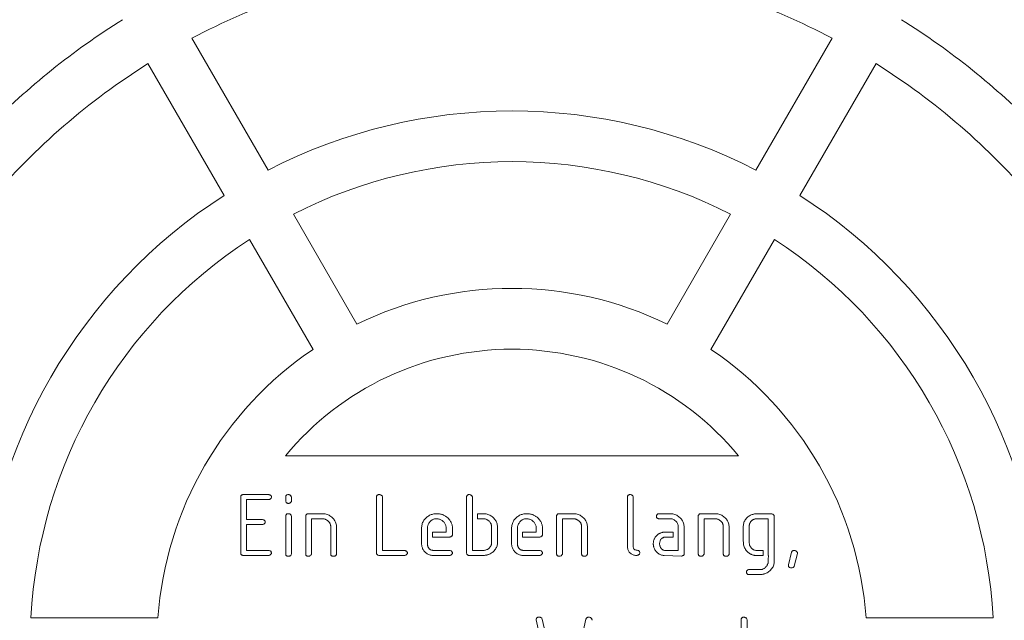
# Model space of a CAD drawing. Header units: millimetres. Extents: x 644 to 3624, y 82 to 2832.
# Tile 6 of 8: x 1534 to 2505, y 1480 to 2072. Entities that reach past the tile are written whole.
import ezdxf

# ---------------------------------------------------------------- set-up
doc = ezdxf.new("R2010")
doc.units = ezdxf.units.MM
doc.header["$LTSCALE"] = 10
doc.layers.add('TEXT', color=174, linetype='Continuous')
doc.styles.add('SLDTEXTSTYLE0', font='ISOCP', dxfattribs={"width": 0.96})
doc.dimstyles.new('SLDDIMSTYLE0', dxfattribs={"dimtxt": 35, "dimasz": 33.02, "dimexe": 0, "dimexo": 0.0625, "dimgap": 8.75, "dimtad": 1, "dimlfac": 0.2, "dimrnd": 1e-09, "dimzin": 12, "dimdsep": 46, "dimtxsty": 'SLDTEXTSTYLE0', "dimsah": 1, "dimcen": 0.09, "dimadec": 0, "dimazin": 3, "dimtfac": 1, "dimtofl": 0, "dimtmove": 0, "dimatfit": 3, "dimfxl": 1, "dimfrac": 2, "dimtolj": 1, "dimtzin": 12, "dimarcsym": 0})

# ---------------------------------------------------------------- blocks, each defined once
blk = doc.blocks.new('_D')
at = {"layer": 'TEXT'}
for p, q in [((2029.49, 2832.3), (3624.49, 2832.3)), ((3614.49, 2832.3), (3614.49, 82.3)), ((2029.49, 82.3), (3624.49, 82.3))]:
    blk.add_line(p, q, dxfattribs=at)
for points in [[(3614.49, 2832.3), (3609.41, 2799.28), (3619.57, 2799.28)], [(3614.49, 82.3), (3619.57, 115.32), (3609.41, 115.32)]]:
    blk.add_solid(points, dxfattribs=at)
at = {"layer": 'TEXT', "char_height": 35, "attachment_point": 1, "rotation": 90, "style": 'SLDTEXTSTYLE0'}
for s, insert in [('550', (3569.37, 1413.47, 8)), ('%%c', (3569.37, 1365.95, 8))]:
    blk.add_mtext(s, dxfattribs=dict(at, insert=insert))

msp = doc.modelspace()

# ---------------------------------------------------------------- linework, layer by layer
at = {"color": 7, "linetype": 'Continuous', "lineweight": 15}
for p, q in [((1778.938, 1923.947), (1703.872, 2053.966)), ((2260.041, 1923.947), (2335.108, 2053.966)), ((1735.637, 1898.947), (1660.571, 2028.966)), ((2303.343, 1898.947), (2378.409, 2028.966)), ((1803.97, 1880.591), (1866.587, 1772.134)), ((2235.01, 1880.591), (2172.392, 1772.134)), ((1760.668, 1855.591), (1823.286, 1747.134)), ((2278.311, 1855.591), (2215.693, 1747.134)), ((1796.163, 1642.299), (2242.817, 1642.299)), ((1753.741, 1603.802), (1753.997, 1603.943)), ((1753.997, 1603.943), (1779.644, 1603.866)), ((1801.836, 1602.505), (1801.219, 1602.338)), ((1885.928, 1545.985), (1885.928, 1601.876)), ((1891.425, 1602.543), (1891.682, 1601.863)), ((1974.695, 1545.985), (1974.695, 1601.889)), ((1979.961, 1602.762), (1980.449, 1601.799)), ((2133.325, 1553.203), (2133.325, 1601.876)), ((2138.783, 1602.595), (2139.079, 1601.811)), ((1751.956, 1545.985), (1751.956, 1601.837)), ((1757.709, 1599.012), (1757.709, 1579.286)), ((1779.644, 1599.012), (1757.709, 1599.012)), ((1796.339, 1599.68), (1796.339, 1601.799)), ((1891.682, 1601.863), (1891.682, 1548.875)), ((1980.449, 1601.799), (1980.449, 1548.875)), ((2139.079, 1601.811), (2139.079, 1551.931)), ((1796.339, 1545.189), (1796.339, 1583.113)), ((1801.861, 1583.344), (1802.092, 1582.445)), ((1816.065, 1545.202), (1816.065, 1583.139)), ((1818.467, 1585.039), (1833.402, 1584.962)), ((1985.449, 1585.039), (1991.853, 1585.039)), ((1985.449, 1580.108), (1985.449, 1585.039)), ((2063.462, 1545.202), (2063.462, 1583.139)), ((2065.864, 1585.039), (2080.8, 1584.962)), ((2163.325, 1584.834), (2164.301, 1585.039)), ((2164.301, 1585.039), (2176.181, 1585.039)), ((2203.188, 1545.202), (2203.188, 1583.139)), ((2205.59, 1585.039), (2220.526, 1584.962)), ((2260.62, 1585.039), (2275.119, 1585.026)), ((2277.983, 1582.92), (2277.983, 1537.098)), ((1757.709, 1579.286), (1773.557, 1579.286)), ((1757.709, 1574.354), (1757.709, 1548.875)), ((1773.698, 1574.354), (1757.709, 1574.354)), ((1774.52, 1574.65), (1773.698, 1574.354)), ((1802.092, 1582.445), (1802.092, 1545.33)), ((1821.819, 1580.108), (1821.819, 1545.317)), ((1832.812, 1580.108), (1821.819, 1580.108)), ((1840.723, 1545.228), (1840.723, 1572.993)), ((1846.476, 1572.775), (1846.476, 1545.292)), ((1945.992, 1580.108), (1945.029, 1580.108)), ((1991.93, 1580.108), (1985.449, 1580.108)), ((2005.106, 1573.057), (2005.106, 1555.758)), ((2034.759, 1580.108), (2033.796, 1580.108)), ((2069.216, 1580.108), (2069.216, 1545.317)), ((2080.209, 1580.108), (2069.216, 1580.108)), ((2088.12, 1545.228), (2088.12, 1572.993)), ((2093.873, 1572.775), (2093.873, 1545.292)), ((2175.744, 1580.108), (2163.942, 1580.108)), ((2189.216, 1572.839), (2189.203, 1545.24)), ((2208.942, 1580.108), (2208.942, 1545.317)), ((2219.935, 1580.108), (2208.942, 1580.108)), ((2227.846, 1545.228), (2227.846, 1572.993)), ((2233.599, 1572.775), (2233.599, 1545.292)), ((2247.572, 1558.057), (2247.572, 1572.903)), ((2253.325, 1573.16), (2253.325, 1556.439)), ((2272.229, 1580.108), (2260.247, 1580.108)), ((2272.229, 1543.943), (2272.229, 1580.108)), ((1930.312, 1556.824), (1930.312, 1571.567)), ((1936.065, 1568.935), (1936.065, 1554.564)), ((1940.997, 1566.957), (1954.648, 1566.957)), ((1940.997, 1562.026), (1940.997, 1566.957)), ((1954.648, 1566.957), (1954.648, 1569.705)), ((1960.915, 1564.902), (1960.735, 1563.888)), ((1999.353, 1555.848), (1999.353, 1571.478)), ((2019.079, 1556.824), (2019.079, 1571.567)), ((2024.832, 1568.935), (2024.832, 1554.564)), ((2029.764, 1566.957), (2043.415, 1566.957)), ((2029.764, 1562.026), (2029.764, 1566.957)), ((2043.415, 1566.957), (2043.415, 1569.705)), ((2049.682, 1564.902), (2049.503, 1563.888)), ((2170.774, 1566.957), (2178.531, 1566.957)), ((2178.531, 1566.957), (2178.531, 1562.026)), ((2183.462, 1548.875), (2183.462, 1570.848)), ((1958.193, 1562.026), (1940.997, 1562.026)), ((2046.96, 1562.026), (2029.764, 1562.026)), ((2178.531, 1562.026), (2170.209, 1562.026)), ((1779.926, 1543.943), (1753.997, 1543.943)), ((1757.709, 1548.875), (1779.58, 1548.875)), ((1780.825, 1544.277), (1779.926, 1543.943)), ((1913.976, 1543.943), (1888.047, 1543.943)), ((1891.682, 1548.875), (1913.565, 1548.875)), ((1914.875, 1544.277), (1913.976, 1543.943)), ((1958.36, 1543.943), (1940.534, 1543.943)), ((1941.96, 1548.875), (1958.013, 1548.875)), ((1959.259, 1544.277), (1958.36, 1543.943)), ((1992.405, 1543.943), (1976.609, 1543.943)), ((1980.449, 1548.875), (1991.262, 1548.875)), ((2047.127, 1543.943), (2029.301, 1543.943)), ((2030.727, 1548.875), (2046.78, 1548.875)), ((2048.026, 1544.277), (2047.127, 1543.943)), ((2133.492, 1551.276), (2133.325, 1553.203)), ((2186.455, 1543.121), (2169.413, 1543.943)), ((2169.721, 1548.875), (2183.462, 1548.875)), ((2259.798, 1548.875), (2267.298, 1548.875)), ((2267.298, 1543.943), (2259.798, 1543.943)), ((2267.298, 1548.875), (2267.298, 1543.943)), ((2272.307, 1543.943), (2272.229, 1543.943)), ((2272.371, 1543.468), (2272.307, 1543.943)), ((2291.956, 1534.787), (2295.115, 1547.282)), ((2300.997, 1545.921), (2297.722, 1533.207)), ((2272.229, 1539.59), (2272.229, 1541.593)), ((2252.093, 1529.688), (2252.812, 1529.971)), ((2252.812, 1529.971), (2265.063, 1529.971)), ((2262.867, 1525.039), (2252.837, 1525.039)), ((1545.148, 1482.299), (1670.384, 1482.299)), ((2053.06, 1435.934), (2043.325, 1480.343)), ((2049.297, 1481.204), (2059.237, 1436.607)), ((2082.151, 1434.89), (2092.422, 1481.139)), ((2245.517, 1464.149), (2245.517, 1480.87)), ((2251.271, 1480.073), (2251.271, 1464.149)), ((2493.831, 1482.299), (2368.596, 1482.299))]:
    msp.add_line(p, q, dxfattribs=at)
msp.add_circle((2019.49, 1457.299), 1375, dxfattribs=at)
for radius, start, end in [(675, 100.311687, 117.877449), (675, 62.122551, 79.688313), (725, 121.976108, 135.543392), (725, 44.456608, 58.023892), (675, 122.122551, 139.688313), (675, 40.311687, 57.877449), (525, 62.729403, 117.270597), (475, 63.016961, 116.983039), (525, 122.729403, 177.270597), (525, 2.729403, 57.270597), (475, 123.016961, 176.983039), (475, 3.016961, 56.983039), (350, 64.096044, 115.903956), (350, 124.096044, 175.903956), (290, 39.637714, 140.362286), (350, 4.096044, 55.903956)]:
    msp.add_arc((2019.49, 1457.299), radius, start, end, dxfattribs=at)
for points, knots in [([(1751.956, 1601.837), (1752.03, 1602.081), (1752.173, 1602.545), (1752.549, 1603.152), (1753.091, 1603.587), (1753.52, 1603.729), (1753.741, 1603.802)], [0, 0, 0, 0, 0.2726769, 0.5181649, 0.7530601, 1, 1, 1, 1]), ([(1779.644, 1603.866), (1779.863, 1603.823), (1780.276, 1603.741), (1780.856, 1603.567), (1781.34, 1603.32), (1781.753, 1603.044), (1782.053, 1602.696), (1782.282, 1602.311), (1782.429, 1601.873), (1782.439, 1601.56), (1782.444, 1601.401)], [0, 0, 0, 0, 0.1630247, 0.3073036, 0.4400578, 0.5588377, 0.6673061, 0.7723446, 0.8840064, 1, 1, 1, 1]), ([(1796.339, 1601.799), (1796.404, 1602.067), (1796.527, 1602.579), (1796.977, 1603.22), (1797.585, 1603.699), (1798.074, 1603.86), (1798.33, 1603.943)], [0, 0, 0, 0, 0.2645103, 0.5056663, 0.7416858, 1, 1, 1, 1]), ([(1798.33, 1603.943), (1798.687, 1603.928), (1799.374, 1603.897), (1800.339, 1603.624), (1801.185, 1603.171), (1801.619, 1602.727), (1801.836, 1602.505)], [0, 0, 0, 0, 0.2735758, 0.5262212, 0.7629285, 1, 1, 1, 1]), ([(1801.219, 1602.338), (1801.297, 1602.351), (1801.452, 1602.377), (1801.683, 1602.255), (1801.832, 1602.006), (1801.959, 1601.667), (1802.041, 1601.215), (1802.086, 1600.652), (1802.117, 1599.975), (1802.093, 1599.483), (1802.08, 1599.217)], [0, 0, 0, 0, 0.0647245, 0.1289493, 0.203658, 0.3036714, 0.4318194, 0.5868676, 0.7772874, 1, 1, 1, 1]), ([(1885.928, 1601.876), (1885.999, 1602.135), (1886.135, 1602.632), (1886.58, 1603.264), (1887.204, 1603.73), (1887.706, 1603.87), (1887.97, 1603.943)], [0, 0, 0, 0, 0.2590381, 0.4978287, 0.7356762, 1, 1, 1, 1]), ([(1887.97, 1603.943), (1888.319, 1603.927), (1888.987, 1603.894), (1889.931, 1603.636), (1890.763, 1603.19), (1891.203, 1602.761), (1891.425, 1602.543)], [0, 0, 0, 0, 0.2719234, 0.5218534, 0.7583532, 1, 1, 1, 1]), ([(1974.695, 1601.889), (1974.769, 1602.141), (1974.91, 1602.626), (1975.313, 1603.264), (1975.919, 1603.706), (1976.389, 1603.862), (1976.634, 1603.943)], [0, 0, 0, 0, 0.2635138, 0.5053427, 0.741576, 1, 1, 1, 1]), ([(1976.634, 1603.943), (1977, 1603.93), (1977.682, 1603.904), (1978.622, 1603.692), (1979.406, 1603.327), (1979.781, 1602.945), (1979.961, 1602.762)], [0, 0, 0, 0, 0.3005681, 0.5615182, 0.7902506, 1, 1, 1, 1]), ([(2133.325, 1601.876), (2133.396, 1602.135), (2133.532, 1602.632), (2133.977, 1603.264), (2134.601, 1603.73), (2135.103, 1603.87), (2135.367, 1603.943)], [0, 0, 0, 0, 0.2590381, 0.4978287, 0.7356762, 1, 1, 1, 1]), ([(2135.367, 1603.943), (2135.716, 1603.926), (2136.379, 1603.893), (2137.317, 1603.647), (2138.14, 1603.223), (2138.57, 1602.804), (2138.783, 1602.595)], [0, 0, 0, 0, 0.2761035, 0.5257057, 0.7642267, 1, 1, 1, 1]), ([(1782.444, 1601.401), (1782.404, 1601.23), (1782.301, 1600.783), (1781.934, 1600.255), (1781.493, 1599.775), (1780.985, 1599.459), (1780.364, 1599.186), (1779.895, 1599.073), (1779.644, 1599.012)], [0, 0, 0, 0, 0.13289422, 0.34947132, 0.4816758, 0.63085207, 0.80267878, 1, 1, 1, 1]), ([(1796.519, 1596.957), (1796.491, 1597.128), (1796.429, 1597.502), (1796.387, 1598.13), (1796.344, 1598.866), (1796.341, 1599.397), (1796.339, 1599.68)], [0, 0, 0, 0, 0.1901631, 0.4166164, 0.6896667, 1, 1, 1, 1]), ([(1798.882, 1595.236), (1798.615, 1595.25), (1798.104, 1595.276), (1797.43, 1595.655), (1796.852, 1596.196), (1796.635, 1596.693), (1796.519, 1596.957)], [0, 0, 0, 0, 0.25294855, 0.48465574, 0.72597604, 1, 1, 1, 1]), ([(1801.926, 1597.111), (1801.767, 1596.824), (1801.463, 1596.274), (1800.733, 1595.669), (1799.858, 1595.29), (1799.216, 1595.255), (1798.882, 1595.236)], [0, 0, 0, 0, 0.2578666, 0.4937499, 0.7369846, 1, 1, 1, 1]), ([(1802.08, 1599.217), (1802.07, 1598.922), (1802.047, 1598.218), (1801.97, 1597.517), (1801.926, 1597.111)], [0, 0, 0, 0, 0.4198733, 1, 1, 1, 1]), ([(1796.339, 1583.113), (1796.46, 1583.405), (1796.684, 1583.948), (1797.243, 1584.579), (1797.926, 1584.983), (1798.431, 1585.02), (1798.689, 1585.039)], [0, 0, 0, 0, 0.2894928, 0.5382674, 0.7644443, 1, 1, 1, 1]), ([(1798.689, 1585.039), (1799.095, 1585.025), (1799.832, 1585), (1800.808, 1584.686), (1801.553, 1584.137), (1801.759, 1583.608), (1801.861, 1583.344)], [0, 0, 0, 0, 0.3126061, 0.568292, 0.7851252, 1, 1, 1, 1]), ([(1816.065, 1583.139), (1816.196, 1583.426), (1816.438, 1583.957), (1817, 1584.584), (1817.691, 1584.983), (1818.205, 1585.02), (1818.467, 1585.039)], [0, 0, 0, 0, 0.2882365, 0.5329924, 0.7616032, 1, 1, 1, 1]), ([(1833.402, 1584.962), (1834.073, 1584.93), (1835.403, 1584.867), (1837.344, 1584.354), (1839.199, 1583.535), (1840.906, 1582.392), (1842.45, 1581.081), (1843.758, 1579.666), (1844.809, 1578.178), (1845.281, 1577.103), (1845.513, 1576.576)], [0, 0, 0, 0, 0.1292079, 0.2561282, 0.3843516, 0.5185055, 0.6508263, 0.7740868, 0.8892463, 1, 1, 1, 1]), ([(1930.312, 1571.567), (1930.391, 1572.225), (1930.547, 1573.51), (1931.021, 1575.362), (1931.723, 1577.068), (1932.612, 1578.641), (1933.72, 1580.067), (1935.027, 1581.358), (1936.541, 1582.515), (1937.67, 1583.14), (1938.248, 1583.46)], [0, 0, 0, 0, 0.1325077, 0.259131, 0.3813901, 0.5007969, 0.6199666, 0.7418072, 0.8678254, 1, 1, 1, 1]), ([(1938.248, 1583.46), (1938.765, 1583.706), (1939.805, 1584.203), (1941.501, 1584.676), (1943.289, 1584.981), (1944.518, 1585.02), (1945.145, 1585.039)], [0, 0, 0, 0, 0.2399728, 0.483585, 0.7369999, 1, 1, 1, 1]), ([(1945.145, 1585.039), (1945.655, 1585.031), (1946.656, 1585.015), (1948.12, 1584.841), (1949.512, 1584.575), (1950.833, 1584.202), (1952.083, 1583.716), (1953.255, 1583.103), (1954.368, 1582.404), (1955.043, 1581.849), (1955.38, 1581.572)], [0, 0, 0, 0, 0.1383889, 0.271747, 0.3996237, 0.5228743, 0.6439575, 0.7629986, 0.8816475, 1, 1, 1, 1]), ([(1991.853, 1585.039), (1992.532, 1585.011), (1993.878, 1584.956), (1995.844, 1584.457), (1997.719, 1583.655), (1999.446, 1582.53), (2001.015, 1581.253), (2002.332, 1579.855), (2003.417, 1578.399), (2003.896, 1577.331), (2004.13, 1576.807)], [0, 0, 0, 0, 0.1304308, 0.2584021, 0.3874542, 0.5210417, 0.6532064, 0.7754865, 0.8899297, 1, 1, 1, 1]), ([(2019.079, 1571.567), (2019.158, 1572.225), (2019.314, 1573.51), (2019.788, 1575.362), (2020.49, 1577.068), (2021.379, 1578.641), (2022.487, 1580.067), (2023.795, 1581.358), (2025.308, 1582.515), (2026.437, 1583.14), (2027.015, 1583.46)], [0, 0, 0, 0, 0.13250773, 0.25913095, 0.3813901, 0.50079692, 0.61996656, 0.74180724, 0.86782544, 1, 1, 1, 1]), ([(2027.015, 1583.46), (2027.532, 1583.706), (2028.572, 1584.203), (2030.268, 1584.676), (2032.056, 1584.981), (2033.286, 1585.02), (2033.912, 1585.039)], [0, 0, 0, 0, 0.2399728, 0.483585, 0.7369999, 1, 1, 1, 1]), ([(2033.912, 1585.039), (2034.422, 1585.031), (2035.423, 1585.015), (2036.887, 1584.841), (2038.279, 1584.575), (2039.6, 1584.202), (2040.85, 1583.716), (2042.023, 1583.103), (2043.136, 1582.404), (2043.81, 1581.849), (2044.147, 1581.572)], [0, 0, 0, 0, 0.1383889, 0.271747, 0.3996237, 0.5228743, 0.6439575, 0.7629986, 0.8816475, 1, 1, 1, 1]), ([(2063.462, 1583.139), (2063.593, 1583.426), (2063.835, 1583.957), (2064.397, 1584.584), (2065.089, 1584.983), (2065.602, 1585.02), (2065.864, 1585.039)], [0, 0, 0, 0, 0.2882365, 0.5329924, 0.7616032, 1, 1, 1, 1]), ([(2080.8, 1584.962), (2081.471, 1584.93), (2082.801, 1584.867), (2084.741, 1584.354), (2086.596, 1583.535), (2088.304, 1582.392), (2089.847, 1581.081), (2091.155, 1579.666), (2092.206, 1578.178), (2092.678, 1577.103), (2092.91, 1576.576)], [0, 0, 0, 0, 0.1292079, 0.2561282, 0.3843516, 0.5185055, 0.6508263, 0.7740868, 0.8892463, 1, 1, 1, 1]), ([(2161.887, 1582.073), (2161.901, 1582.388), (2161.928, 1582.976), (2162.201, 1583.778), (2162.668, 1584.427), (2163.104, 1584.697), (2163.325, 1584.834)], [0, 0, 0, 0, 0.28677755, 0.53536498, 0.76452292, 1, 1, 1, 1]), ([(2176.181, 1585.039), (2176.847, 1585.007), (2178.173, 1584.943), (2180.109, 1584.431), (2181.962, 1583.615), (2183.66, 1582.469), (2185.19, 1581.154), (2186.503, 1579.743), (2187.545, 1578.244), (2188.02, 1577.167), (2188.253, 1576.64)], [0, 0, 0, 0, 0.1285728, 0.2556785, 0.3840891, 0.5177481, 0.6496341, 0.7730746, 0.8890846, 1, 1, 1, 1]), ([(2203.188, 1583.139), (2203.319, 1583.426), (2203.561, 1583.957), (2204.123, 1584.584), (2204.815, 1584.983), (2205.328, 1585.02), (2205.59, 1585.039)], [0, 0, 0, 0, 0.28823647, 0.53299243, 0.76160325, 1, 1, 1, 1]), ([(2220.526, 1584.962), (2221.197, 1584.93), (2222.527, 1584.867), (2224.467, 1584.354), (2226.322, 1583.535), (2228.03, 1582.392), (2229.574, 1581.081), (2230.881, 1579.666), (2231.932, 1578.178), (2232.404, 1577.103), (2232.636, 1576.576)], [0, 0, 0, 0, 0.1292079, 0.2561282, 0.3843516, 0.5185055, 0.6508263, 0.7740868, 0.8892463, 1, 1, 1, 1]), ([(2247.572, 1572.903), (2247.6, 1573.506), (2247.655, 1574.709), (2248.167, 1576.474), (2248.956, 1578.19), (2250.064, 1579.807), (2251.372, 1581.293), (2252.864, 1582.552), (2254.499, 1583.566), (2255.684, 1584.025), (2256.279, 1584.256)], [0, 0, 0, 0, 0.1187233, 0.2369948, 0.3598581, 0.4901521, 0.6224173, 0.749533, 0.8742991, 1, 1, 1, 1]), ([(2256.279, 1584.256), (2256.667, 1584.378), (2257.419, 1584.613), (2258.536, 1584.855), (2259.597, 1585.004), (2260.286, 1585.028), (2260.62, 1585.039)], [0, 0, 0, 0, 0.2752861, 0.533547, 0.7734903, 1, 1, 1, 1]), ([(2275.119, 1585.026), (2275.492, 1584.954), (2276.178, 1584.82), (2277.071, 1584.386), (2277.706, 1583.732), (2277.89, 1583.192), (2277.983, 1582.92)], [0, 0, 0, 0, 0.3002185, 0.5519961, 0.7751252, 1, 1, 1, 1]), ([(1773.557, 1579.286), (1773.927, 1579.192), (1774.602, 1579.021), (1775.451, 1578.539), (1776.058, 1577.892), (1776.197, 1577.357), (1776.266, 1577.09)], [0, 0, 0, 0, 0.3072516, 0.5597988, 0.7802658, 1, 1, 1, 1]), ([(1776.266, 1577.09), (1776.25, 1576.837), (1776.218, 1576.337), (1775.847, 1575.656), (1775.284, 1575.064), (1774.787, 1574.794), (1774.52, 1574.65)], [0, 0, 0, 0, 0.2369326, 0.4685882, 0.7147413, 1, 1, 1, 1]), ([(1835.971, 1579.26), (1835.721, 1579.39), (1835.23, 1579.647), (1834.446, 1579.923), (1833.636, 1580.077), (1833.086, 1580.097), (1832.812, 1580.108)], [0, 0, 0, 0, 0.2552407, 0.5020446, 0.7510374, 1, 1, 1, 1]), ([(1840.723, 1572.993), (1840.668, 1573.346), (1840.562, 1574.033), (1840.243, 1575.011), (1839.821, 1575.917), (1839.276, 1576.747), (1838.614, 1577.494), (1837.842, 1578.172), (1836.961, 1578.777), (1836.305, 1579.097), (1835.971, 1579.26)], [0, 0, 0, 0, 0.1298087, 0.2524321, 0.3729412, 0.4921454, 0.6124128, 0.7348779, 0.8648826, 1, 1, 1, 1]), ([(1845.513, 1576.576), (1845.729, 1575.969), (1846.168, 1574.732), (1846.372, 1573.435), (1846.476, 1572.775)], [0, 0, 0, 0, 0.4909989, 1, 1, 1, 1]), ([(1936.874, 1574.508), (1936.743, 1574.199), (1936.447, 1573.504), (1936.244, 1572.237), (1936.085, 1570.69), (1936.072, 1569.552), (1936.065, 1568.935)], [0, 0, 0, 0, 0.177012, 0.3985715, 0.6738589, 1, 1, 1, 1]), ([(1945.029, 1580.108), (1944.604, 1580.09), (1943.767, 1580.055), (1942.549, 1579.794), (1941.403, 1579.354), (1940.341, 1578.726), (1939.353, 1577.929), (1938.438, 1576.957), (1937.602, 1575.804), (1937.122, 1574.95), (1936.874, 1574.508)], [0, 0, 0, 0, 0.1219278, 0.2399943, 0.3558932, 0.4726227, 0.5923457, 0.7192234, 0.854618, 1, 1, 1, 1]), ([(1954.404, 1572.775), (1954.279, 1573.243), (1954.029, 1574.174), (1953.367, 1575.478), (1952.476, 1576.674), (1951.384, 1577.747), (1950.148, 1578.66), (1948.836, 1579.397), (1947.437, 1579.881), (1946.475, 1580.032), (1945.992, 1580.108)], [0, 0, 0, 0, 0.122167, 0.243116, 0.3668771, 0.4976857, 0.6283689, 0.754249, 0.8767268, 1, 1, 1, 1]), ([(1954.648, 1569.705), (1954.64, 1570.259), (1954.624, 1571.287), (1954.474, 1572.305), (1954.404, 1572.775)], [0, 0, 0, 0, 0.537939, 1, 1, 1, 1]), ([(1955.38, 1581.572), (1955.882, 1581.119), (1956.845, 1580.252), (1958.065, 1578.857), (1959.027, 1577.455), (1959.461, 1576.472), (1959.67, 1575.998)], [0, 0, 0, 0, 0.2853262, 0.5468272, 0.7815807, 1, 1, 1, 1]), ([(1959.67, 1575.998), (1959.857, 1575.574), (1960.253, 1574.681), (1960.625, 1573.169), (1960.834, 1571.458), (1960.862, 1570.25), (1960.877, 1569.615)], [0, 0, 0, 0, 0.2118779, 0.4467668, 0.7096218, 1, 1, 1, 1]), ([(1998.878, 1574.945), (1998.733, 1575.263), (1998.44, 1575.91), (1997.804, 1576.794), (1997.044, 1577.643), (1996.126, 1578.388), (1995.144, 1579.055), (1994.105, 1579.574), (1993.035, 1579.949), (1992.296, 1580.055), (1991.93, 1580.108)], [0, 0, 0, 0, 0.1156083, 0.234994, 0.359678, 0.4927977, 0.6259477, 0.7529879, 0.8774046, 1, 1, 1, 1]), ([(1999.353, 1571.478), (1999.349, 1571.82), (1999.343, 1572.473), (1999.254, 1573.396), (1999.106, 1574.214), (1998.951, 1574.711), (1998.878, 1574.945)], [0, 0, 0, 0, 0.29229975, 0.55652733, 0.7907787, 1, 1, 1, 1]), ([(2004.13, 1576.807), (2004.351, 1576.204), (2004.798, 1574.986), (2005.003, 1573.705), (2005.106, 1573.057)], [0, 0, 0, 0, 0.49470562, 1, 1, 1, 1]), ([(2025.641, 1574.508), (2025.51, 1574.199), (2025.214, 1573.504), (2025.011, 1572.237), (2024.852, 1570.69), (2024.839, 1569.552), (2024.832, 1568.935)], [0, 0, 0, 0, 0.177012, 0.3985715, 0.6738589, 1, 1, 1, 1]), ([(2033.796, 1580.108), (2033.371, 1580.09), (2032.535, 1580.055), (2031.316, 1579.794), (2030.17, 1579.354), (2029.109, 1578.726), (2028.12, 1577.929), (2027.205, 1576.957), (2026.369, 1575.804), (2025.89, 1574.95), (2025.641, 1574.508)], [0, 0, 0, 0, 0.1219278, 0.2399943, 0.3558932, 0.4726227, 0.5923457, 0.7192234, 0.854618, 1, 1, 1, 1]), ([(2043.171, 1572.775), (2043.046, 1573.243), (2042.797, 1574.174), (2042.134, 1575.478), (2041.243, 1576.674), (2040.151, 1577.747), (2038.915, 1578.66), (2037.603, 1579.397), (2036.204, 1579.881), (2035.242, 1580.032), (2034.759, 1580.108)], [0, 0, 0, 0, 0.122167, 0.243116, 0.3668771, 0.4976857, 0.6283689, 0.754249, 0.8767268, 1, 1, 1, 1]), ([(2043.415, 1569.705), (2043.407, 1570.259), (2043.391, 1571.287), (2043.241, 1572.305), (2043.171, 1572.775)], [0, 0, 0, 0, 0.537939, 1, 1, 1, 1]), ([(2044.147, 1581.572), (2044.649, 1581.119), (2045.612, 1580.252), (2046.832, 1578.857), (2047.794, 1577.455), (2048.228, 1576.472), (2048.437, 1575.998)], [0, 0, 0, 0, 0.2853262, 0.5468272, 0.7815807, 1, 1, 1, 1]), ([(2048.437, 1575.998), (2048.624, 1575.574), (2049.02, 1574.681), (2049.392, 1573.169), (2049.601, 1571.458), (2049.629, 1570.25), (2049.644, 1569.615)], [0, 0, 0, 0, 0.2118779, 0.4467668, 0.7096218, 1, 1, 1, 1]), ([(2083.368, 1579.26), (2083.118, 1579.39), (2082.627, 1579.647), (2081.843, 1579.923), (2081.033, 1580.077), (2080.484, 1580.097), (2080.209, 1580.108)], [0, 0, 0, 0, 0.2552407, 0.5020446, 0.7510374, 1, 1, 1, 1]), ([(2088.12, 1572.993), (2088.065, 1573.346), (2087.959, 1574.033), (2087.64, 1575.011), (2087.218, 1575.917), (2086.673, 1576.747), (2086.011, 1577.494), (2085.24, 1578.172), (2084.358, 1578.777), (2083.702, 1579.097), (2083.368, 1579.26)], [0, 0, 0, 0, 0.1298087, 0.2524321, 0.3729412, 0.4921454, 0.6124128, 0.7348779, 0.8648826, 1, 1, 1, 1]), ([(2092.91, 1576.576), (2093.126, 1575.969), (2093.566, 1574.732), (2093.77, 1573.435), (2093.873, 1572.775)], [0, 0, 0, 0, 0.4909989, 1, 1, 1, 1]), ([(2163.942, 1580.108), (2163.671, 1580.193), (2163.162, 1580.354), (2162.512, 1580.783), (2162.075, 1581.381), (2161.95, 1581.84), (2161.887, 1582.073)], [0, 0, 0, 0, 0.2816896, 0.529816, 0.7615698, 1, 1, 1, 1]), ([(2181.549, 1577.167), (2181.101, 1577.612), (2180.251, 1578.458), (2178.8, 1579.405), (2177.292, 1580.003), (2176.254, 1580.073), (2175.744, 1580.108)], [0, 0, 0, 0, 0.2824558, 0.5363556, 0.7719665, 1, 1, 1, 1]), ([(2183.462, 1570.848), (2183.445, 1571.518), (2183.412, 1572.775), (2183.052, 1574.52), (2182.47, 1576.012), (2181.847, 1576.793), (2181.549, 1577.167)], [0, 0, 0, 0, 0.29727826, 0.55771472, 0.78879195, 1, 1, 1, 1]), ([(2188.253, 1576.64), (2188.468, 1576.033), (2188.908, 1574.796), (2189.112, 1573.499), (2189.216, 1572.839)], [0, 0, 0, 0, 0.4909989, 1, 1, 1, 1]), ([(2223.094, 1579.26), (2222.844, 1579.39), (2222.353, 1579.647), (2221.569, 1579.923), (2220.759, 1580.077), (2220.21, 1580.097), (2219.935, 1580.108)], [0, 0, 0, 0, 0.2552407, 0.5020446, 0.7510374, 1, 1, 1, 1]), ([(2227.846, 1572.993), (2227.791, 1573.346), (2227.685, 1574.033), (2227.366, 1575.011), (2226.944, 1575.917), (2226.399, 1576.747), (2225.737, 1577.494), (2224.966, 1578.172), (2224.084, 1578.777), (2223.428, 1579.097), (2223.094, 1579.26)], [0, 0, 0, 0, 0.1298087, 0.2524321, 0.3729412, 0.4921454, 0.6124128, 0.7348779, 0.8648826, 1, 1, 1, 1]), ([(2232.636, 1576.576), (2232.852, 1575.969), (2233.292, 1574.732), (2233.496, 1573.435), (2233.599, 1572.775)], [0, 0, 0, 0, 0.4909989, 1, 1, 1, 1]), ([(2256.985, 1579.042), (2256.738, 1578.884), (2256.247, 1578.571), (2255.575, 1578.019), (2254.989, 1577.385), (2254.506, 1576.666), (2254.074, 1575.898), (2253.743, 1575.05), (2253.482, 1574.134), (2253.379, 1573.491), (2253.325, 1573.16)], [0, 0, 0, 0, 0.1223598, 0.2428807, 0.3617088, 0.4811128, 0.6034204, 0.7284624, 0.8602131, 1, 1, 1, 1]), ([(2260.247, 1580.108), (2260.006, 1580.095), (2259.495, 1580.068), (2258.708, 1579.839), (2257.856, 1579.506), (2257.287, 1579.202), (2256.985, 1579.042)], [0, 0, 0, 0, 0.20836515, 0.44208232, 0.70497781, 1, 1, 1, 1]), ([(1960.735, 1563.888), (1960.649, 1563.687), (1960.468, 1563.264), (1959.902, 1562.751), (1959.126, 1562.338), (1958.522, 1562.136), (1958.193, 1562.026)], [0, 0, 0, 0, 0.1981858, 0.417269, 0.6823754, 1, 1, 1, 1]), ([(1960.877, 1569.615), (1960.87, 1569.277), (1960.855, 1568.48), (1960.804, 1567.685), (1960.774, 1567.227)], [0, 0, 0, 0, 0.4244259, 1, 1, 1, 1]), ([(1960.774, 1567.227), (1960.813, 1566.782), (1960.881, 1566.008), (1960.905, 1565.232), (1960.915, 1564.902)], [0, 0, 0, 0, 0.5751212, 1, 1, 1, 1]), ([(2049.503, 1563.888), (2049.417, 1563.687), (2049.235, 1563.264), (2048.669, 1562.751), (2047.893, 1562.338), (2047.289, 1562.136), (2046.96, 1562.026)], [0, 0, 0, 0, 0.1981858, 0.417269, 0.6823754, 1, 1, 1, 1]), ([(2049.644, 1569.615), (2049.638, 1569.277), (2049.623, 1568.48), (2049.571, 1567.685), (2049.541, 1567.227)], [0, 0, 0, 0, 0.4244259, 1, 1, 1, 1]), ([(2049.541, 1567.227), (2049.58, 1566.782), (2049.648, 1566.008), (2049.672, 1565.232), (2049.682, 1564.902)], [0, 0, 0, 0, 0.57512122, 1, 1, 1, 1]), ([(2158.805, 1555.45), (2158.813, 1555.845), (2158.83, 1556.624), (2159.005, 1557.768), (2159.272, 1558.871), (2159.658, 1559.921), (2160.152, 1560.925), (2160.758, 1561.874), (2161.472, 1562.782), (2162.286, 1563.632), (2163.178, 1564.406), (2164.116, 1565.099), (2165.118, 1565.66), (2166.153, 1566.143), (2167.247, 1566.498), (2168.378, 1566.775), (2169.563, 1566.927), (2170.367, 1566.947), (2170.774, 1566.957)], [0, 0, 0, 0, 0.0639588, 0.1264296, 0.1872413, 0.2478861, 0.3075243, 0.3684113, 0.4302417, 0.4945953, 0.5590837, 0.6217395, 0.6833354, 0.7451853, 0.8066832, 0.8695197, 0.9339594, 1, 1, 1, 1]), ([(1930.838, 1552.085), (1930.756, 1552.41), (1930.58, 1553.099), (1930.42, 1554.221), (1930.338, 1555.479), (1930.321, 1556.362), (1930.312, 1556.824)], [0, 0, 0, 0, 0.2097501, 0.4459891, 0.709846, 1, 1, 1, 1]), ([(1936.065, 1554.564), (1936.12, 1554.255), (1936.224, 1553.66), (1936.467, 1552.807), (1936.806, 1552.041), (1937.2, 1551.332), (1937.695, 1550.717), (1938.256, 1550.166), (1938.893, 1549.689), (1939.37, 1549.446), (1939.61, 1549.324)], [0, 0, 0, 0, 0.1424504, 0.2739697, 0.4009661, 0.5218923, 0.6407897, 0.7575261, 0.8783275, 1, 1, 1, 1]), ([(1994.152, 1549.401), (1994.525, 1549.558), (1995.246, 1549.861), (1996.214, 1550.47), (1997.082, 1551.128), (1997.786, 1551.916), (1998.39, 1552.768), (1998.853, 1553.712), (1999.18, 1554.749), (1999.294, 1555.474), (1999.353, 1555.848)], [0, 0, 0, 0, 0.1386648, 0.2678626, 0.3912467, 0.5107692, 0.6289035, 0.748426, 0.8701031, 1, 1, 1, 1]), ([(2005.106, 1555.758), (2005.076, 1555.216), (2005.014, 1554.116), (2004.523, 1552.483), (2003.719, 1550.881), (2002.648, 1549.322), (2001.344, 1547.863), (1999.808, 1546.619), (1998.119, 1545.549), (1996.875, 1545.054), (1996.245, 1544.804)], [0, 0, 0, 0, 0.1088968, 0.2208141, 0.3397099, 0.4678584, 0.6000446, 0.7314669, 0.8639803, 1, 1, 1, 1]), ([(2019.605, 1552.085), (2019.523, 1552.41), (2019.347, 1553.099), (2019.188, 1554.221), (2019.106, 1555.479), (2019.088, 1556.362), (2019.079, 1556.824)], [0, 0, 0, 0, 0.2097501, 0.4459891, 0.709846, 1, 1, 1, 1]), ([(2024.832, 1554.564), (2024.887, 1554.255), (2024.991, 1553.66), (2025.234, 1552.807), (2025.573, 1552.041), (2025.967, 1551.332), (2026.462, 1550.717), (2027.023, 1550.166), (2027.66, 1549.689), (2028.137, 1549.446), (2028.377, 1549.324)], [0, 0, 0, 0, 0.1424504, 0.2739697, 0.4009661, 0.5218923, 0.6407897, 0.7575261, 0.8783275, 1, 1, 1, 1]), ([(2159.408, 1551.854), (2159.313, 1552.183), (2159.129, 1552.812), (2158.957, 1553.747), (2158.829, 1554.616), (2158.813, 1555.18), (2158.805, 1555.45)], [0, 0, 0, 0, 0.280215, 0.5377361, 0.778561, 1, 1, 1, 1]), ([(2166.729, 1560.125), (2166.465, 1559.823), (2165.927, 1559.208), (2165.4, 1558.06), (2165.067, 1556.762), (2165.037, 1555.842), (2165.021, 1555.36)], [0, 0, 0, 0, 0.2306476, 0.4696349, 0.7222288, 1, 1, 1, 1]), ([(2165.021, 1555.36), (2165.041, 1554.943), (2165.08, 1554.124), (2165.381, 1552.944), (2165.881, 1551.854), (2166.55, 1550.889), (2167.322, 1550.078), (2168.113, 1549.46), (2168.903, 1549.016), (2169.455, 1548.921), (2169.721, 1548.875)], [0, 0, 0, 0, 0.1446421, 0.2841308, 0.4197908, 0.5587083, 0.690101, 0.8066257, 0.9069904, 1, 1, 1, 1]), ([(2170.209, 1562.026), (2169.898, 1561.959), (2169.27, 1561.825), (2168.366, 1561.423), (2167.504, 1560.857), (2166.991, 1560.373), (2166.729, 1560.125)], [0, 0, 0, 0, 0.2364296, 0.4761204, 0.7314737, 1, 1, 1, 1]), ([(2247.829, 1554.448), (2247.754, 1554.996), (2247.59, 1556.193), (2247.578, 1557.401), (2247.572, 1558.057)], [0, 0, 0, 0, 0.4570755, 1, 1, 1, 1]), ([(2251.964, 1547.27), (2251.443, 1547.779), (2250.421, 1548.779), (2249.248, 1550.551), (2248.319, 1552.426), (2247.993, 1553.772), (2247.829, 1554.448)], [0, 0, 0, 0, 0.2588601, 0.5079749, 0.7528391, 1, 1, 1, 1]), ([(2253.325, 1556.439), (2253.383, 1556.088), (2253.487, 1555.447), (2253.664, 1554.58), (2253.844, 1553.898), (2254.003, 1553.518), (2254.07, 1553.357)], [0, 0, 0, 0, 0.3360139, 0.6124909, 0.8349816, 1, 1, 1, 1]), ([(2254.07, 1553.357), (2254.244, 1553.037), (2254.583, 1552.414), (2255.17, 1551.564), (2255.821, 1550.836), (2256.519, 1550.214), (2257.26, 1549.694), (2258.064, 1549.305), (2258.909, 1549.016), (2259.501, 1548.922), (2259.798, 1548.875)], [0, 0, 0, 0, 0.1439544, 0.2800596, 0.4070706, 0.5293042, 0.6485029, 0.7635097, 0.8812102, 1, 1, 1, 1]), ([(1753.997, 1543.943), (1753.739, 1544.019), (1753.246, 1544.162), (1752.62, 1544.608), (1752.174, 1545.233), (1752.031, 1545.726), (1751.956, 1545.985)], [0, 0, 0, 0, 0.2626074, 0.5, 0.7373926, 1, 1, 1, 1]), ([(1779.58, 1548.875), (1779.931, 1548.788), (1780.56, 1548.633), (1781.354, 1548.27), (1781.929, 1547.801), (1782.061, 1547.386), (1782.122, 1547.192)], [0, 0, 0, 0, 0.3360909, 0.6020862, 0.8139355, 1, 1, 1, 1]), ([(1782.444, 1546.371), (1782.419, 1546.2), (1782.367, 1545.829), (1782.039, 1545.289), (1781.505, 1544.768), (1781.066, 1544.451), (1780.825, 1544.277)], [0, 0, 0, 0, 0.1866435, 0.4070349, 0.6755702, 1, 1, 1, 1]), ([(1782.122, 1547.192), (1782.137, 1547.09), (1782.164, 1546.907), (1782.171, 1546.722), (1782.174, 1546.64)], [0, 0, 0, 0, 0.5597097, 1, 1, 1, 1]), ([(1782.174, 1546.64), (1782.225, 1546.623), (1782.355, 1546.58), (1782.41, 1546.45), (1782.444, 1546.371)], [0, 0, 0, 0, 0.3903926, 1, 1, 1, 1]), ([(1798.882, 1543.121), (1798.548, 1543.141), (1797.929, 1543.177), (1797.098, 1543.579), (1796.546, 1544.3), (1796.411, 1544.881), (1796.339, 1545.189)], [0, 0, 0, 0, 0.2753167, 0.5100077, 0.7398269, 1, 1, 1, 1]), ([(1802.092, 1545.33), (1801.969, 1544.997), (1801.734, 1544.36), (1801.01, 1543.604), (1800.011, 1543.19), (1799.275, 1543.145), (1798.882, 1543.121)], [0, 0, 0, 0, 0.2505368, 0.4786197, 0.7211209, 1, 1, 1, 1]), ([(1818.569, 1543.121), (1818.243, 1543.14), (1817.632, 1543.173), (1816.83, 1543.598), (1816.265, 1544.303), (1816.135, 1544.888), (1816.065, 1545.202)], [0, 0, 0, 0, 0.2704304, 0.5054807, 0.7343353, 1, 1, 1, 1]), ([(1821.819, 1545.317), (1821.678, 1544.982), (1821.411, 1544.342), (1820.649, 1543.623), (1819.677, 1543.186), (1818.955, 1543.144), (1818.569, 1543.121)], [0, 0, 0, 0, 0.25632299, 0.48918133, 0.72660497, 1, 1, 1, 1]), ([(1843.227, 1543.121), (1842.9, 1543.14), (1842.29, 1543.174), (1841.483, 1543.599), (1840.923, 1544.318), (1840.793, 1544.909), (1840.723, 1545.228)], [0, 0, 0, 0, 0.2687593, 0.5023572, 0.732582, 1, 1, 1, 1]), ([(1846.476, 1545.292), (1846.442, 1545.118), (1846.376, 1544.783), (1846.143, 1544.341), (1845.858, 1543.951), (1845.48, 1543.645), (1845.026, 1543.407), (1844.494, 1543.246), (1843.886, 1543.143), (1843.454, 1543.129), (1843.227, 1543.121)], [0, 0, 0, 0, 0.122883, 0.2361755, 0.3446619, 0.4568514, 0.5715077, 0.6996975, 0.8417886, 1, 1, 1, 1]), ([(1888.047, 1543.943), (1887.779, 1544.012), (1887.264, 1544.144), (1886.626, 1544.608), (1886.142, 1545.224), (1886.001, 1545.725), (1885.928, 1545.985)], [0, 0, 0, 0, 0.26369516, 0.50531852, 0.74275043, 1, 1, 1, 1]), ([(1913.565, 1548.875), (1913.886, 1548.791), (1914.462, 1548.642), (1915.181, 1548.3), (1915.718, 1547.891), (1915.835, 1547.519), (1915.89, 1547.347)], [0, 0, 0, 0, 0.3387966, 0.6076795, 0.8190576, 1, 1, 1, 1]), ([(1916.493, 1546.371), (1916.469, 1546.2), (1916.417, 1545.829), (1916.089, 1545.289), (1915.555, 1544.768), (1915.116, 1544.451), (1914.875, 1544.277)], [0, 0, 0, 0, 0.1866435, 0.4070349, 0.6755702, 1, 1, 1, 1]), ([(1915.89, 1547.347), (1915.987, 1547.277), (1916.159, 1547.155), (1916.348, 1546.95), (1916.452, 1546.74), (1916.419, 1546.611), (1916.403, 1546.55)], [0, 0, 0, 0, 0.35033515, 0.61822927, 0.82179948, 1, 1, 1, 1]), ([(1916.403, 1546.55), (1916.408, 1546.555), (1916.462, 1546.613), (1916.478, 1546.487), (1916.493, 1546.371)], [0, 0, 0, 0, 0.0804916, 1, 1, 1, 1]), ([(1940.534, 1543.943), (1940, 1544.03), (1938.927, 1544.205), (1937.369, 1544.757), (1935.881, 1545.567), (1934.486, 1546.602), (1933.23, 1547.795), (1932.191, 1549.126), (1931.352, 1550.544), (1931.009, 1551.573), (1930.838, 1552.085)], [0, 0, 0, 0, 0.1214165, 0.2436372, 0.3692328, 0.5005549, 0.6324563, 0.7570731, 0.8789341, 1, 1, 1, 1]), ([(1939.61, 1549.324), (1939.844, 1549.258), (1940.286, 1549.132), (1940.916, 1548.993), (1941.464, 1548.891), (1941.805, 1548.88), (1941.96, 1548.875)], [0, 0, 0, 0, 0.30510473, 0.57387412, 0.80703483, 1, 1, 1, 1]), ([(1958.013, 1548.875), (1958.36, 1548.794), (1958.97, 1548.651), (1959.717, 1548.303), (1960.23, 1547.852), (1960.286, 1547.471), (1960.312, 1547.295)], [0, 0, 0, 0, 0.3557536, 0.6242089, 0.8273684, 1, 1, 1, 1]), ([(1960.877, 1546.371), (1960.853, 1546.2), (1960.8, 1545.829), (1960.472, 1545.289), (1959.939, 1544.768), (1959.499, 1544.451), (1959.259, 1544.277)], [0, 0, 0, 0, 0.1866435, 0.4070349, 0.6755702, 1, 1, 1, 1]), ([(1960.312, 1547.295), (1960.488, 1547.185), (1960.776, 1547.006), (1960.784, 1546.678), (1960.787, 1546.55)], [0, 0, 0, 0, 0.6119195, 1, 1, 1, 1]), ([(1960.787, 1546.55), (1960.791, 1546.555), (1960.845, 1546.613), (1960.862, 1546.487), (1960.877, 1546.371)], [0, 0, 0, 0, 0.0804916, 1, 1, 1, 1]), ([(1976.609, 1543.943), (1976.371, 1544.02), (1975.911, 1544.167), (1975.332, 1544.618), (1974.9, 1545.234), (1974.766, 1545.726), (1974.695, 1545.985)], [0, 0, 0, 0, 0.2513908, 0.4865704, 0.7297003, 1, 1, 1, 1]), ([(1991.262, 1548.875), (1991.759, 1548.895), (1992.747, 1548.934), (1993.685, 1549.246), (1994.152, 1549.401)], [0, 0, 0, 0, 0.50250139, 1, 1, 1, 1]), ([(1996.245, 1544.804), (1995.972, 1544.71), (1995.403, 1544.514), (1994.487, 1544.289), (1993.479, 1544.097), (1992.774, 1543.996), (1992.405, 1543.943)], [0, 0, 0, 0, 0.2193979, 0.4579772, 0.7166962, 1, 1, 1, 1]), ([(2029.301, 1543.943), (2028.767, 1544.03), (2027.695, 1544.205), (2026.136, 1544.757), (2024.648, 1545.567), (2023.254, 1546.602), (2021.997, 1547.795), (2020.958, 1549.126), (2020.119, 1550.544), (2019.776, 1551.573), (2019.605, 1552.085)], [0, 0, 0, 0, 0.12141655, 0.24363723, 0.36923281, 0.50055489, 0.63245627, 0.75707308, 0.87893408, 1, 1, 1, 1]), ([(2028.377, 1549.324), (2028.612, 1549.258), (2029.053, 1549.132), (2029.683, 1548.993), (2030.231, 1548.891), (2030.572, 1548.88), (2030.727, 1548.875)], [0, 0, 0, 0, 0.30510473, 0.57387412, 0.80703483, 1, 1, 1, 1]), ([(2046.78, 1548.875), (2047.128, 1548.794), (2047.737, 1548.651), (2048.484, 1548.303), (2048.997, 1547.852), (2049.053, 1547.471), (2049.079, 1547.295)], [0, 0, 0, 0, 0.3557536, 0.6242089, 0.8273684, 1, 1, 1, 1]), ([(2049.644, 1546.371), (2049.62, 1546.2), (2049.567, 1545.829), (2049.239, 1545.289), (2048.706, 1544.768), (2048.266, 1544.451), (2048.026, 1544.277)], [0, 0, 0, 0, 0.1866435, 0.4070349, 0.6755702, 1, 1, 1, 1]), ([(2049.079, 1547.295), (2049.255, 1547.185), (2049.543, 1547.006), (2049.551, 1546.678), (2049.554, 1546.55)], [0, 0, 0, 0, 0.6119195, 1, 1, 1, 1]), ([(2049.554, 1546.55), (2049.558, 1546.555), (2049.613, 1546.613), (2049.629, 1546.487), (2049.644, 1546.371)], [0, 0, 0, 0, 0.0804916, 1, 1, 1, 1]), ([(2065.967, 1543.121), (2065.64, 1543.14), (2065.029, 1543.173), (2064.228, 1543.598), (2063.662, 1544.303), (2063.532, 1544.888), (2063.462, 1545.202)], [0, 0, 0, 0, 0.2704304, 0.5054807, 0.7343353, 1, 1, 1, 1]), ([(2069.216, 1545.317), (2069.076, 1544.982), (2068.808, 1544.342), (2068.047, 1543.623), (2067.074, 1543.186), (2066.353, 1543.144), (2065.967, 1543.121)], [0, 0, 0, 0, 0.256323, 0.4891813, 0.726605, 1, 1, 1, 1]), ([(2090.624, 1543.121), (2090.298, 1543.14), (2089.687, 1543.174), (2088.88, 1543.599), (2088.32, 1544.318), (2088.19, 1544.909), (2088.12, 1545.228)], [0, 0, 0, 0, 0.2687593, 0.5023572, 0.732582, 1, 1, 1, 1]), ([(2093.873, 1545.292), (2093.839, 1545.118), (2093.773, 1544.783), (2093.54, 1544.341), (2093.256, 1543.951), (2092.877, 1543.645), (2092.423, 1543.407), (2091.892, 1543.246), (2091.283, 1543.143), (2090.852, 1543.129), (2090.624, 1543.121)], [0, 0, 0, 0, 0.122883, 0.2361755, 0.3446619, 0.4568514, 0.5715077, 0.6996975, 0.8417886, 1, 1, 1, 1]), ([(2141.891, 1543.943), (2141.387, 1543.966), (2140.389, 1544.01), (2138.935, 1544.439), (2137.545, 1545.095), (2136.269, 1546.016), (2135.154, 1547.116), (2134.283, 1548.378), (2133.714, 1549.784), (2133.567, 1550.775), (2133.492, 1551.276)], [0, 0, 0, 0, 0.1237386, 0.2451811, 0.3700853, 0.500789, 0.6304392, 0.7540701, 0.8755857, 1, 1, 1, 1]), ([(2139.079, 1551.931), (2139.137, 1551.61), (2139.243, 1551.021), (2139.607, 1550.25), (2140.14, 1549.678), (2140.598, 1549.493), (2140.825, 1549.401)], [0, 0, 0, 0, 0.2995037, 0.5500088, 0.7759553, 1, 1, 1, 1]), ([(2140.825, 1549.401), (2141.219, 1549.332), (2142.12, 1549.175), (2143.288, 1548.979), (2144.28, 1548.694), (2144.92, 1548.265), (2145.343, 1547.624), (2145.472, 1547.129), (2145.539, 1546.871)], [0, 0, 0, 0, 0.2067202, 0.4728563, 0.6128649, 0.7369129, 0.8627844, 1, 1, 1, 1]), ([(2143.779, 1544.187), (2143.677, 1544.15), (2143.444, 1544.065), (2143.023, 1543.998), (2142.496, 1543.944), (2142.106, 1543.944), (2141.891, 1543.943)], [0, 0, 0, 0, 0.1697178, 0.3881367, 0.6644987, 1, 1, 1, 1]), ([(2145.539, 1546.871), (2145.516, 1546.585), (2145.474, 1546.032), (2145.134, 1545.26), (2144.556, 1544.619), (2144.046, 1544.336), (2143.779, 1544.187)], [0, 0, 0, 0, 0.2520109, 0.4874911, 0.7313034, 1, 1, 1, 1]), ([(2169.413, 1543.943), (2168.875, 1543.976), (2167.795, 1544.04), (2166.204, 1544.491), (2164.685, 1545.263), (2163.244, 1546.275), (2161.95, 1547.497), (2160.857, 1548.844), (2159.974, 1550.29), (2159.597, 1551.333), (2159.408, 1551.854)], [0, 0, 0, 0, 0.1189573, 0.2389325, 0.3626382, 0.4945687, 0.6272588, 0.7552325, 0.8775667, 1, 1, 1, 1]), ([(2189.203, 1545.24), (2189.149, 1545.004), (2189.036, 1544.507), (2188.433, 1543.891), (2187.549, 1543.428), (2186.846, 1543.231), (2186.455, 1543.121)], [0, 0, 0, 0, 0.1935988, 0.4079285, 0.6711067, 1, 1, 1, 1]), ([(2205.693, 1543.121), (2205.366, 1543.14), (2204.755, 1543.173), (2203.954, 1543.598), (2203.388, 1544.303), (2203.258, 1544.888), (2203.188, 1545.202)], [0, 0, 0, 0, 0.2704304, 0.5054807, 0.7343353, 1, 1, 1, 1]), ([(2208.942, 1545.317), (2208.802, 1544.982), (2208.534, 1544.342), (2207.773, 1543.623), (2206.8, 1543.186), (2206.079, 1543.144), (2205.693, 1543.121)], [0, 0, 0, 0, 0.25632299, 0.48918133, 0.72660497, 1, 1, 1, 1]), ([(2230.35, 1543.121), (2230.024, 1543.14), (2229.413, 1543.174), (2228.606, 1543.599), (2228.046, 1544.318), (2227.916, 1544.909), (2227.846, 1545.228)], [0, 0, 0, 0, 0.2687593, 0.5023572, 0.732582, 1, 1, 1, 1]), ([(2233.599, 1545.292), (2233.565, 1545.118), (2233.499, 1544.783), (2233.266, 1544.341), (2232.982, 1543.951), (2232.603, 1543.645), (2232.149, 1543.407), (2231.618, 1543.246), (2231.009, 1543.143), (2230.578, 1543.129), (2230.35, 1543.121)], [0, 0, 0, 0, 0.122883, 0.2361755, 0.3446619, 0.4568514, 0.5715077, 0.6996975, 0.8417886, 1, 1, 1, 1]), ([(2259.798, 1543.943), (2259.446, 1543.953), (2258.748, 1543.972), (2257.716, 1544.133), (2256.702, 1544.387), (2255.716, 1544.771), (2254.731, 1545.225), (2253.786, 1545.814), (2252.846, 1546.482), (2252.263, 1547.002), (2251.964, 1547.27)], [0, 0, 0, 0, 0.1209238, 0.2400764, 0.3586815, 0.4798741, 0.6037404, 0.7313083, 0.8621256, 1, 1, 1, 1]), ([(2295.115, 1547.282), (2295.256, 1547.503), (2295.525, 1547.923), (2296.043, 1548.422), (2296.628, 1548.755), (2297.05, 1548.827), (2297.259, 1548.862)], [0, 0, 0, 0, 0.2831236, 0.5390619, 0.7715618, 1, 1, 1, 1]), ([(2297.259, 1548.862), (2297.626, 1548.844), (2298.33, 1548.81), (2299.32, 1548.494), (2300.182, 1547.957), (2300.603, 1547.442), (2300.817, 1547.18)], [0, 0, 0, 0, 0.2678896, 0.5149782, 0.7534698, 1, 1, 1, 1]), ([(2300.817, 1547.18), (2300.866, 1546.979), (2300.968, 1546.566), (2300.987, 1546.14), (2300.997, 1545.921)], [0, 0, 0, 0, 0.4843533, 1, 1, 1, 1]), ([(2265.063, 1529.971), (2265.408, 1530.029), (2266.103, 1530.147), (2267.121, 1530.516), (2268.102, 1531.067), (2269.04, 1531.769), (2269.905, 1532.588), (2270.635, 1533.511), (2271.265, 1534.489), (2271.54, 1535.209), (2271.677, 1535.57)], [0, 0, 0, 0, 0.1152244, 0.2322695, 0.3549071, 0.4851257, 0.6179829, 0.7465753, 0.87278, 1, 1, 1, 1]), ([(2277.983, 1537.098), (2277.946, 1536.517), (2277.871, 1535.33), (2277.31, 1533.57), (2276.405, 1531.83), (2275.165, 1530.165), (2273.714, 1528.606), (2272.027, 1527.326), (2270.193, 1526.29), (2268.857, 1525.868), (2268.184, 1525.656)], [0, 0, 0, 0, 0.1086153, 0.2215236, 0.342141, 0.4738765, 0.6085971, 0.7387283, 0.8683812, 1, 1, 1, 1]), ([(2271.677, 1535.57), (2271.765, 1535.851), (2271.949, 1536.439), (2272.102, 1537.398), (2272.208, 1538.457), (2272.222, 1539.2), (2272.229, 1539.59)], [0, 0, 0, 0, 0.2164851, 0.4533099, 0.7130063, 1, 1, 1, 1]), ([(2272.229, 1541.593), (2272.268, 1541.957), (2272.335, 1542.58), (2272.36, 1543.207), (2272.371, 1543.468)], [0, 0, 0, 0, 0.5829704, 1, 1, 1, 1]), ([(2292.251, 1532.822), (2292.204, 1532.941), (2292.103, 1533.198), (2292.024, 1533.65), (2291.953, 1534.185), (2291.955, 1534.577), (2291.956, 1534.787)], [0, 0, 0, 0, 0.1908941, 0.4137683, 0.6853318, 1, 1, 1, 1]), ([(2250.654, 1527.068), (2250.668, 1527.379), (2250.694, 1527.955), (2250.966, 1528.734), (2251.434, 1529.35), (2251.871, 1529.575), (2252.093, 1529.688)], [0, 0, 0, 0, 0.2920432, 0.5410718, 0.7680499, 1, 1, 1, 1]), ([(2252.837, 1525.039), (2252.544, 1525.092), (2251.998, 1525.191), (2251.307, 1525.632), (2250.819, 1526.273), (2250.711, 1526.795), (2250.654, 1527.068)], [0, 0, 0, 0, 0.274683, 0.5105822, 0.7434497, 1, 1, 1, 1]), ([(2268.184, 1525.656), (2267.882, 1525.558), (2267.196, 1525.335), (2265.992, 1525.171), (2264.522, 1525.055), (2263.45, 1525.045), (2262.867, 1525.039)], [0, 0, 0, 0, 0.1768638, 0.4018879, 0.6750519, 1, 1, 1, 1]), ([(2295.295, 1531.615), (2294.98, 1531.627), (2294.381, 1531.652), (2293.547, 1531.889), (2292.816, 1532.264), (2292.44, 1532.636), (2292.251, 1532.822)], [0, 0, 0, 0, 0.2788806, 0.5320112, 0.7653861, 1, 1, 1, 1]), ([(2297.722, 1533.207), (2297.656, 1533.049), (2297.507, 1532.695), (2296.966, 1532.291), (2296.227, 1531.908), (2295.629, 1531.72), (2295.295, 1531.615)], [0, 0, 0, 0, 0.1679892, 0.3767875, 0.6517208, 1, 1, 1, 1]), ([(2043.325, 1480.343), (2043.33, 1480.554), (2043.34, 1480.954), (2043.475, 1481.512), (2043.669, 1482), (2043.981, 1482.385), (2044.363, 1482.687), (2044.826, 1482.911), (2045.378, 1483.037), (2045.773, 1483.048), (2045.984, 1483.053)], [0, 0, 0, 0, 0.1449188, 0.2752421, 0.394241, 0.5035048, 0.6127687, 0.7276314, 0.8550812, 1, 1, 1, 1]), ([(2045.984, 1483.053), (2046.372, 1483.035), (2047.096, 1483.002), (2048.077, 1482.649), (2048.856, 1482.047), (2049.149, 1481.488), (2049.297, 1481.204)], [0, 0, 0, 0, 0.2878551, 0.5355605, 0.7641929, 1, 1, 1, 1]), ([(2092.422, 1481.139), (2092.505, 1481.395), (2092.663, 1481.884), (2093.158, 1482.492), (2093.85, 1482.886), (2094.378, 1482.995), (2094.657, 1483.053)], [0, 0, 0, 0, 0.2550509, 0.4874424, 0.7293117, 1, 1, 1, 1]), ([(2094.657, 1483.053), (2095.078, 1483.034), (2095.846, 1482.999), (2096.888, 1482.74), (2097.686, 1482.222), (2097.99, 1481.727), (2098.137, 1481.486)], [0, 0, 0, 0, 0.3134901, 0.571878, 0.7920767, 1, 1, 1, 1]), ([(2098.137, 1481.486), (2098.212, 1481.27), (2098.386, 1480.763), (2098.391, 1480.227), (2098.394, 1479.919)], [0, 0, 0, 0, 0.42755233, 1, 1, 1, 1]), ([(2245.517, 1480.87), (2245.553, 1481.129), (2245.624, 1481.633), (2246.062, 1482.28), (2246.702, 1482.783), (2247.234, 1482.959), (2247.521, 1483.053)], [0, 0, 0, 0, 0.2442214, 0.4752038, 0.7170044, 1, 1, 1, 1]), ([(2247.521, 1483.053), (2247.796, 1483.042), (2248.342, 1483.021), (2249.137, 1482.797), (2249.907, 1482.474), (2250.36, 1482.142), (2250.59, 1481.974)], [0, 0, 0, 0, 0.2487981, 0.4932107, 0.7430931, 1, 1, 1, 1]), ([(2250.59, 1481.974), (2250.79, 1481.659), (2251.16, 1481.074), (2251.236, 1480.389), (2251.271, 1480.073)], [0, 0, 0, 0, 0.5399862, 1, 1, 1, 1])]:
    msp.add_open_spline(points, degree=3, knots=knots, dxfattribs=at)

# ---------------------------------------------------------------- dimensions: what is measured, and where the dimension line sits
at = {"layer": 'TEXT'}
dim = msp.add_linear_dim(base=(3614.49, 82.299), p1=(2019.49, 2832.299), p2=(2019.49, 82.299), angle=90, text='%%c<>', dimstyle='SLDDIMSTYLE0', dxfattribs=at)
dim.commit()
dim.dimension.update_dxf_attribs({"geometry": '_D', "text_midpoint": (3614.49, 1442.115), "dimtype": 160})

doc.saveas('drawing.dxf')
